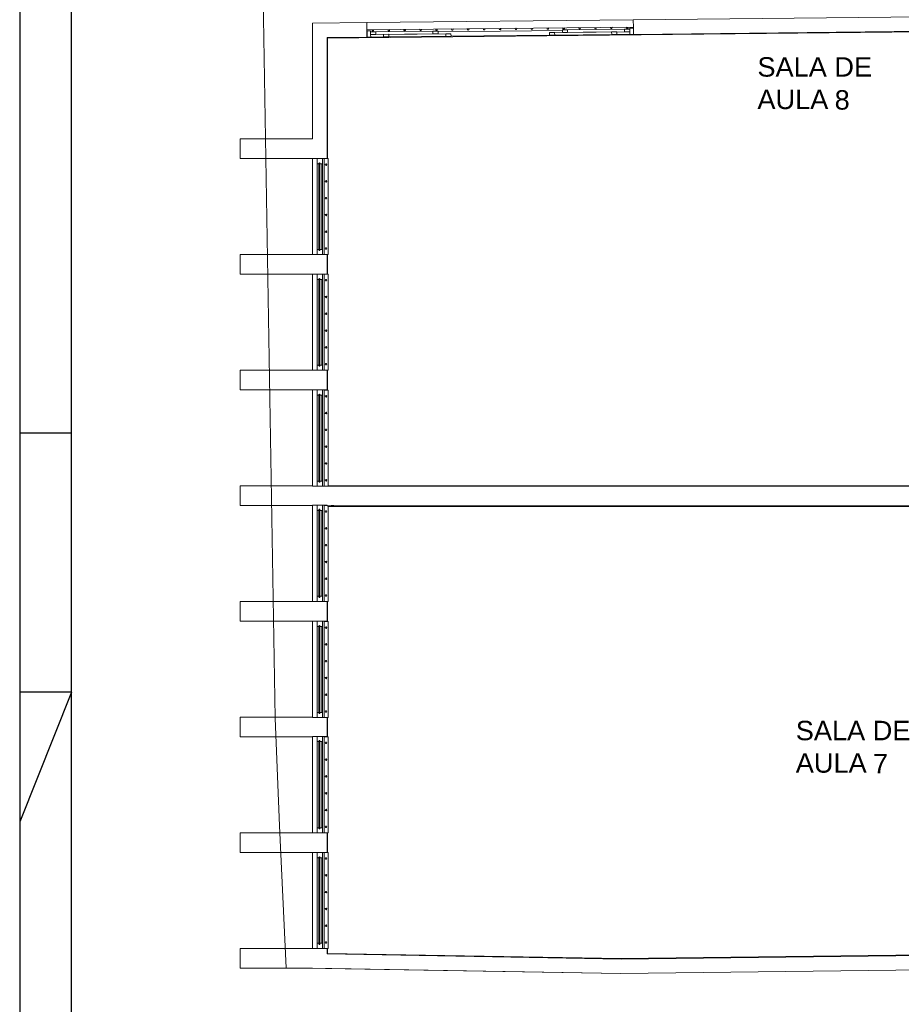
# Model space of a CAD drawing. Header units: millimetres. Extents: x 567 to 934, y -1 to 364.
# Tile 175 of 256: x 567 to 584, y 145 to 164. Entities that reach past the tile are written whole.
import ezdxf

# ---------------------------------------------------------------- set-up
doc = ezdxf.new("R2010")
doc.units = ezdxf.units.MM
doc.header["$MEASUREMENT"] = 0
doc.linetypes.add('NULL', pattern=[0])
doc.layers.get('0').update_dxf_attribs({"lineweight": 18})
doc.layers.add('ARQ FINA', color=8, linetype='Continuous')
doc.layers.add('FOLHA_PADRÃO', color=7, linetype='Continuous')
doc.styles.add('Arial', font='arial.ttf')

# ---------------------------------------------------------------- blocks, each defined once
blk = doc.blocks.new('A1EST. 1500')
at = {"layer": 'FOLHA_PADRÃO', "color": 1, "linetype": 'Continuous'}
blk.add_line((0, 59.4), (0, 0), dxfattribs=at)
at = {"layer": 'FOLHA_PADRÃO', "color": 1}
for p, q in [((1, 34.7), (0, 34.7)), ((1, 29.7), (0, 27.2)), ((1, 29.7), (0, 29.7))]:
    blk.add_line(p, q, dxfattribs=at)
at = {"layer": 'FOLHA_PADRÃO', "color": 6, "linetype": 'Continuous'}
blk.add_lwpolyline([(149, 58.4), (149, 1), (1, 1), (1, 58.4), (149, 58.4)], dxfattribs=at)

msp = doc.modelspace()

# ---------------------------------------------------------------- linework, layer by layer
at = {"layer": 'ARQ FINA', "lineweight": 5}
for p, q in [((572.385, 150.343), (572.018, 172.597)), ((592.517, 163.957), (579.297, 163.818)), ((574.155, 163.764), (573.109, 163.753)), ((574.158, 163.484), (574.155, 163.764)), ((574.155, 163.764), (574.157, 163.764)), ((579.297, 163.818), (574.157, 163.764)), ((574.157, 163.764), (574.158, 163.624)), ((579.298, 163.678), (579.297, 163.818)), ((573.109, 163.753), (573.109, 161.521)), ((573.399, 163.466), (588.989, 163.63)), ((574.156, 163.654), (574.158, 163.654)), ((574.157, 163.574), (574.159, 163.574)), ((574.158, 163.624), (579.298, 163.678)), ((574.229, 163.605), (574.159, 163.604)), ((574.159, 163.604), (574.16, 163.484)), ((574.229, 163.585), (574.229, 163.605)), ((574.229, 163.585), (575.529, 163.599)), ((574.229, 163.585), (574.329, 163.586)), ((574.229, 163.535), (574.229, 163.585)), ((574.229, 163.535), (574.229, 163.585)), ((574.329, 163.586), (574.329, 163.536)), ((575.429, 163.597), (575.529, 163.599)), ((575.429, 163.547), (575.429, 163.597)), ((575.529, 163.589), (577.929, 163.614)), ((575.529, 163.599), (575.529, 163.549)), ((575.529, 163.599), (575.529, 163.549)), ((577.679, 163.571), (578.979, 163.585)), ((579.228, 163.637), (577.929, 163.624)), ((578.029, 163.625), (577.929, 163.624)), ((577.929, 163.624), (577.929, 163.574)), ((577.929, 163.624), (577.929, 163.574)), ((577.929, 163.574), (579.229, 163.587)), ((577.929, 163.574), (578.029, 163.575)), ((578.029, 163.575), (578.029, 163.625)), ((578.879, 163.584), (578.979, 163.585)), ((578.88, 163.534), (578.879, 163.584)), ((578.979, 163.585), (578.98, 163.535)), ((578.979, 163.585), (578.98, 163.535)), ((579.228, 163.637), (579.128, 163.636)), ((579.128, 163.636), (579.129, 163.586)), ((579.129, 163.586), (579.229, 163.587)), ((579.298, 163.658), (579.228, 163.657)), ((579.228, 163.657), (579.228, 163.637)), ((579.229, 163.587), (579.228, 163.637)), ((579.229, 163.587), (579.228, 163.637)), ((579.229, 163.587), (579.229, 163.537)), ((579.296, 163.678), (579.296, 163.658)), ((579.298, 163.678), (579.299, 163.538)), ((579.299, 163.538), (588.989, 163.64)), ((573.389, 163.476), (574.158, 163.484)), ((573.389, 161.141), (573.389, 163.476)), ((573.399, 163.466), (573.389, 163.476)), ((573.399, 161.141), (573.399, 163.466)), ((574.16, 163.484), (574.158, 163.484)), ((574.16, 163.484), (574.23, 163.485)), ((575.529, 163.549), (574.229, 163.535)), ((574.329, 163.536), (574.229, 163.535)), ((574.23, 163.485), (574.229, 163.535)), ((574.48, 163.488), (574.23, 163.485)), ((575.779, 163.551), (574.479, 163.537)), ((574.579, 163.539), (574.479, 163.537)), ((574.479, 163.537), (574.48, 163.488)), ((574.479, 163.537), (574.48, 163.488)), ((574.48, 163.488), (575.78, 163.501)), ((574.48, 163.488), (574.58, 163.489)), ((574.58, 163.489), (574.579, 163.539)), ((575.529, 163.549), (575.429, 163.547)), ((575.779, 163.551), (575.679, 163.55)), ((575.679, 163.55), (575.68, 163.5)), ((575.68, 163.5), (575.78, 163.501)), ((575.78, 163.501), (575.779, 163.551)), ((575.78, 163.501), (575.779, 163.551)), ((577.68, 163.521), (575.78, 163.501)), ((577.679, 163.571), (577.779, 163.572)), ((577.68, 163.521), (577.679, 163.571)), ((577.68, 163.521), (577.679, 163.571)), ((578.98, 163.535), (577.68, 163.521)), ((577.78, 163.522), (577.68, 163.521)), ((577.779, 163.572), (577.78, 163.522)), ((578.98, 163.535), (578.88, 163.534)), ((579.229, 163.537), (578.98, 163.535)), ((579.229, 163.537), (579.299, 163.538)), ((579.498, 163.53), (579.498, 163.54)), ((573.109, 161.521), (571.709, 161.521)), ((571.709, 161.521), (571.709, 161.141)), ((571.709, 161.141), (573.389, 161.141)), ((573.109, 159.29), (573.109, 161.141)), ((573.199, 161.141), (573.199, 161.041)), ((573.299, 161.141), (573.199, 161.141)), ((573.299, 161.041), (573.299, 161.141)), ((573.329, 161.141), (573.329, 159.291)), ((573.389, 161.141), (573.409, 161.141)), ((573.409, 161.141), (573.409, 159.291)), ((573.199, 159.39), (573.199, 161.041)), ((573.199, 161.041), (573.229, 161.041)), ((573.229, 161.051), (573.239, 161.061)), ((573.229, 159.38), (573.229, 161.051)), ((573.239, 161.061), (573.249, 161.061)), ((573.239, 161.061), (573.239, 159.37)), ((573.249, 161.061), (573.249, 159.37)), ((573.249, 161.041), (573.289, 161.041)), ((573.289, 161.041), (573.289, 159.39)), ((573.289, 161.041), (573.299, 161.041)), ((573.299, 159.39), (573.299, 161.041)), ((573.389, 159.29), (571.709, 159.29)), ((571.709, 159.29), (571.709, 158.91)), ((573.199, 159.39), (573.199, 159.29)), ((573.229, 159.39), (573.199, 159.39)), ((573.199, 159.29), (573.299, 159.29)), ((573.239, 159.37), (573.229, 159.38)), ((573.249, 159.37), (573.239, 159.37)), ((573.289, 159.39), (573.249, 159.39)), ((573.299, 159.39), (573.289, 159.39)), ((573.299, 159.29), (573.299, 159.39)), ((573.409, 159.291), (573.329, 159.291)), ((573.389, 158.91), (573.389, 159.29)), ((573.399, 158.91), (573.399, 159.291)), ((571.709, 158.91), (573.389, 158.91)), ((573.109, 157.058), (573.109, 158.91)), ((573.299, 158.91), (573.199, 158.91)), ((573.199, 158.91), (573.199, 158.81)), ((573.229, 158.82), (573.239, 158.83)), ((573.239, 158.83), (573.249, 158.83)), ((573.239, 158.83), (573.239, 157.138)), ((573.249, 158.83), (573.249, 157.138)), ((573.299, 158.81), (573.299, 158.91)), ((573.329, 158.91), (573.329, 157.06)), ((573.389, 158.91), (573.409, 158.91)), ((573.409, 158.91), (573.409, 157.06)), ((573.199, 158.81), (573.199, 157.158)), ((573.199, 158.81), (573.229, 158.81)), ((573.229, 157.148), (573.229, 158.82)), ((573.249, 158.81), (573.289, 158.81)), ((573.289, 158.81), (573.299, 158.81)), ((573.289, 158.81), (573.289, 157.158)), ((573.299, 158.81), (573.299, 157.158)), ((573.229, 157.158), (573.199, 157.158)), ((573.199, 157.158), (573.199, 157.058)), ((573.239, 157.138), (573.229, 157.148)), ((573.249, 157.138), (573.239, 157.138)), ((573.289, 157.158), (573.249, 157.158)), ((573.299, 157.158), (573.289, 157.158)), ((573.299, 157.058), (573.299, 157.158)), ((573.389, 157.058), (571.709, 157.058)), ((571.709, 157.058), (571.709, 156.678)), ((573.199, 157.058), (573.299, 157.058)), ((573.409, 157.06), (573.329, 157.06)), ((573.389, 156.678), (573.389, 157.058)), ((573.399, 156.67), (573.399, 157.06)), ((571.709, 156.678), (573.389, 156.678)), ((573.109, 154.826), (573.109, 156.678)), ((573.199, 156.678), (573.199, 156.578)), ((573.299, 156.678), (573.199, 156.678)), ((573.199, 154.919), (573.199, 156.578)), ((573.199, 156.578), (573.229, 156.578)), ((573.229, 156.588), (573.239, 156.598)), ((573.229, 154.909), (573.229, 156.588)), ((573.239, 156.598), (573.249, 156.598)), ((573.239, 156.598), (573.239, 154.899)), ((573.249, 156.598), (573.249, 154.899)), ((573.249, 156.578), (573.289, 156.578)), ((573.289, 156.578), (573.289, 154.919)), ((573.289, 156.578), (573.299, 156.578)), ((573.299, 156.578), (573.299, 156.678)), ((573.299, 154.919), (573.299, 156.578)), ((573.329, 156.67), (573.409, 156.67)), ((573.329, 156.67), (573.329, 154.82)), ((573.389, 156.678), (573.389, 156.67)), ((573.409, 156.67), (573.409, 154.82)), ((573.199, 154.919), (573.199, 154.819)), ((573.229, 154.919), (573.199, 154.919)), ((573.239, 154.899), (573.229, 154.909)), ((573.249, 154.899), (573.239, 154.899)), ((573.289, 154.919), (573.249, 154.919)), ((573.299, 154.919), (573.289, 154.919)), ((573.299, 154.819), (573.299, 154.919)), ((573.109, 154.826), (571.709, 154.826)), ((571.709, 154.826), (571.709, 154.446)), ((573.109, 154.819), (573.109, 154.826)), ((588.989, 154.819), (573.109, 154.819)), ((573.199, 154.819), (573.299, 154.819)), ((573.409, 154.82), (573.329, 154.82)), ((573.409, 154.829), (588.979, 154.829)), ((573.109, 154.454), (573.389, 154.454)), ((573.109, 154.446), (573.109, 154.454)), ((573.299, 154.454), (573.199, 154.454)), ((573.199, 154.454), (573.199, 154.354)), ((573.299, 154.354), (573.299, 154.454)), ((573.389, 154.454), (573.389, 154.439)), ((571.709, 154.446), (573.109, 154.446)), ((573.109, 152.595), (573.109, 154.446)), ((573.199, 154.354), (573.199, 152.695)), ((573.199, 154.354), (573.229, 154.354)), ((573.229, 154.364), (573.239, 154.374)), ((573.229, 152.685), (573.229, 154.364)), ((573.239, 154.374), (573.249, 154.374)), ((573.239, 154.374), (573.239, 152.675)), ((573.249, 154.374), (573.249, 152.675)), ((573.249, 154.354), (573.289, 154.354)), ((573.289, 154.354), (573.299, 154.354)), ((573.289, 154.354), (573.289, 152.695)), ((573.299, 154.354), (573.299, 152.695)), ((573.329, 154.446), (573.389, 154.446)), ((573.329, 154.446), (573.329, 152.596)), ((573.389, 154.439), (573.469, 154.439)), ((573.409, 154.439), (573.409, 152.596)), ((573.409, 154.429), (589.279, 154.429)), ((573.469, 154.439), (573.469, 154.446)), ((573.469, 154.446), (573.519, 154.446)), ((573.519, 154.439), (573.469, 154.439)), ((573.519, 154.446), (573.519, 154.439)), ((573.519, 154.439), (589.269, 154.439)), ((573.389, 152.595), (571.709, 152.595)), ((571.709, 152.595), (571.709, 152.215)), ((573.229, 152.695), (573.199, 152.695)), ((573.199, 152.695), (573.199, 152.595)), ((573.199, 152.595), (573.299, 152.595)), ((573.239, 152.675), (573.229, 152.685)), ((573.249, 152.675), (573.239, 152.675)), ((573.289, 152.695), (573.249, 152.695)), ((573.299, 152.695), (573.289, 152.695)), ((573.299, 152.595), (573.299, 152.695)), ((573.409, 152.596), (573.329, 152.596)), ((573.389, 152.215), (573.389, 152.595)), ((573.399, 152.207), (573.399, 152.596)), ((571.709, 152.215), (573.389, 152.215)), ((573.109, 150.363), (573.109, 152.215)), ((573.199, 152.215), (573.199, 152.115)), ((573.299, 152.215), (573.199, 152.215)), ((573.299, 152.115), (573.299, 152.215)), ((573.329, 152.207), (573.409, 152.207)), ((573.329, 152.207), (573.329, 150.357)), ((573.389, 152.215), (573.389, 152.207)), ((573.409, 152.207), (573.409, 150.357)), ((573.199, 150.455), (573.199, 152.115)), ((573.199, 152.115), (573.229, 152.115)), ((573.229, 152.125), (573.239, 152.135)), ((573.229, 150.445), (573.229, 152.125)), ((573.239, 152.135), (573.249, 152.135)), ((573.239, 152.135), (573.239, 150.435)), ((573.249, 152.135), (573.249, 150.435)), ((573.249, 152.115), (573.289, 152.115)), ((573.289, 152.115), (573.289, 150.455)), ((573.289, 152.115), (573.299, 152.115)), ((573.299, 150.455), (573.299, 152.115)), ((573.109, 150.363), (571.709, 150.363)), ((571.709, 150.363), (571.709, 149.983)), ((572.472, 148.266), (572.385, 150.343)), ((573.109, 150.355), (573.109, 150.363)), ((573.389, 150.355), (573.109, 150.355)), ((573.199, 150.455), (573.199, 150.355)), ((573.229, 150.455), (573.199, 150.455)), ((573.199, 150.355), (573.299, 150.355)), ((573.239, 150.435), (573.229, 150.445)), ((573.249, 150.435), (573.239, 150.435)), ((573.289, 150.455), (573.249, 150.455)), ((573.299, 150.455), (573.289, 150.455)), ((573.299, 150.355), (573.299, 150.455)), ((573.409, 150.357), (573.329, 150.357)), ((573.389, 149.991), (573.389, 150.355)), ((573.399, 149.983), (573.399, 150.357)), ((571.709, 149.983), (573.109, 149.983)), ((573.109, 149.991), (573.389, 149.991)), ((573.109, 149.983), (573.109, 149.991)), ((573.109, 148.131), (573.109, 149.983)), ((573.299, 149.991), (573.199, 149.991)), ((573.199, 149.991), (573.199, 149.891)), ((573.229, 149.901), (573.239, 149.911)), ((573.229, 148.221), (573.229, 149.901)), ((573.239, 149.911), (573.249, 149.911)), ((573.239, 149.911), (573.239, 148.211)), ((573.249, 149.911), (573.249, 148.211)), ((573.299, 149.891), (573.299, 149.991)), ((573.329, 149.983), (573.409, 149.983)), ((573.329, 149.983), (573.329, 148.133)), ((573.389, 149.991), (573.389, 149.983)), ((573.409, 149.983), (573.409, 148.133)), ((573.199, 149.891), (573.199, 148.231)), ((573.199, 149.891), (573.229, 149.891)), ((573.249, 149.891), (573.289, 149.891)), ((573.289, 149.891), (573.299, 149.891)), ((573.289, 149.891), (573.289, 148.231)), ((573.299, 149.891), (573.299, 148.231)), ((572.6, 145.528), (572.472, 148.266)), ((573.229, 148.231), (573.199, 148.231)), ((573.199, 148.231), (573.199, 148.131)), ((573.239, 148.211), (573.229, 148.221)), ((573.249, 148.211), (573.239, 148.211)), ((573.289, 148.231), (573.249, 148.231)), ((573.299, 148.231), (573.289, 148.231)), ((573.299, 148.131), (573.299, 148.231)), ((573.389, 148.131), (571.709, 148.131)), ((571.709, 148.131), (571.709, 147.751)), ((573.199, 148.131), (573.299, 148.131)), ((573.409, 148.133), (573.329, 148.133)), ((573.389, 147.751), (573.389, 148.131)), ((573.399, 147.751), (573.399, 148.133)), ((571.709, 147.751), (573.389, 147.751)), ((573.109, 145.9), (573.109, 147.751)), ((573.199, 147.751), (573.199, 147.651)), ((573.299, 147.751), (573.199, 147.751)), ((573.199, 146), (573.199, 147.651)), ((573.199, 147.651), (573.229, 147.651)), ((573.229, 147.661), (573.239, 147.671)), ((573.229, 145.99), (573.229, 147.661)), ((573.239, 147.671), (573.249, 147.671)), ((573.239, 147.671), (573.239, 145.98)), ((573.249, 147.671), (573.249, 145.98)), ((573.249, 147.651), (573.289, 147.651)), ((573.289, 147.651), (573.289, 146)), ((573.289, 147.651), (573.299, 147.651)), ((573.299, 147.651), (573.299, 147.751)), ((573.299, 146), (573.299, 147.651)), ((573.329, 147.751), (573.329, 145.901)), ((573.389, 147.751), (573.409, 147.751)), ((573.409, 147.751), (573.409, 145.901)), ((573.199, 146), (573.199, 145.9)), ((573.229, 146), (573.199, 146)), ((573.239, 145.98), (573.229, 145.99)), ((573.249, 145.98), (573.239, 145.98)), ((573.289, 146), (573.249, 146)), ((573.299, 146), (573.289, 146)), ((573.299, 145.9), (573.299, 146)), ((573.389, 145.9), (571.709, 145.9)), ((571.709, 145.9), (571.709, 145.52)), ((573.199, 145.9), (573.299, 145.9)), ((573.409, 145.901), (573.329, 145.901)), ((573.389, 145.795), (573.389, 145.9)), ((573.399, 145.805), (573.389, 145.795)), ((579.06, 145.697), (573.389, 145.795)), ((573.399, 145.805), (573.399, 145.901)), ((573.399, 145.805), (579.06, 145.707)), ((579.059, 145.417), (604.3, 145.715)), ((592.459, 145.866), (579.06, 145.707)), ((592.469, 145.856), (579.06, 145.697)), ((572.6, 145.528), (579.059, 145.417)), ((579.059, 145.417), (592.469, 145.576)), ((579.06, 145.707), (579.06, 145.697)), ((571.709, 145.52), (573.109, 145.52)), ((573.109, 145.52), (579.059, 145.417))]:
    msp.add_line(p, q, dxfattribs=at)
for centre, start, end in [((574.272, 163.615), 134.413, 180.601), ((574.272, 163.615), 180.601, 0.601), ((574.272, 163.615), 0.601, 46.7891), ((574.579, 163.619), 134.413, 180.601), ((574.579, 163.619), 180.601, 0.601), ((574.579, 163.619), 0.601, 46.7891), ((574.885, 163.622), 134.413, 180.601), ((574.885, 163.622), 180.601, 0.601), ((574.885, 163.622), 0.601, 46.7891), ((575.192, 163.625), 134.413, 180.601), ((575.192, 163.625), 180.601, 0.601), ((575.192, 163.625), 0.601, 46.7891), ((575.499, 163.628), 134.413, 180.601), ((575.499, 163.628), 180.601, 0.601), ((575.499, 163.628), 0.601, 46.7891), ((575.806, 163.631), 134.413, 180.601), ((575.806, 163.631), 180.601, 0.601), ((575.806, 163.631), 0.601, 46.7891), ((576.113, 163.635), 134.413, 180.601), ((576.113, 163.635), 180.601, 0.601), ((576.113, 163.635), 0.601, 46.7891), ((576.42, 163.638), 134.413, 180.601), ((576.42, 163.638), 180.601, 0.601), ((576.42, 163.638), 0.601, 46.7891), ((576.727, 163.641), 134.413, 180.601), ((576.727, 163.641), 180.601, 0.601), ((576.727, 163.641), 0.601, 46.7891), ((577.033, 163.644), 134.413, 180.601), ((577.033, 163.644), 180.601, 0.601), ((577.033, 163.644), 0.601, 46.7891), ((577.34, 163.648), 134.413, 180.601), ((577.34, 163.648), 180.601, 0.601), ((577.34, 163.648), 0.601, 46.7891), ((577.647, 163.651), 134.413, 180.601), ((577.647, 163.651), 180.601, 0.601), ((577.647, 163.651), 0.601, 46.7891), ((577.954, 163.654), 134.413, 180.601), ((577.954, 163.654), 180.601, 0.601), ((577.954, 163.654), 0.601, 46.7891), ((578.261, 163.657), 134.413, 180.601), ((578.261, 163.657), 180.601, 0.601), ((578.261, 163.657), 0.601, 46.7891), ((578.568, 163.66), 134.413, 180.601), ((578.568, 163.66), 180.601, 0.601), ((578.568, 163.66), 0.601, 46.7891), ((578.875, 163.664), 134.413, 180.601), ((578.875, 163.664), 180.601, 0.601), ((578.875, 163.664), 0.601, 46.7891), ((579.181, 163.667), 134.413, 180.601), ((579.181, 163.667), 180.601, 0.601), ((579.181, 163.667), 0.601, 46.7891), ((573.369, 161.026), 90, 270), ((573.369, 161.026), 270, 90), ((573.369, 160.702), 90, 270), ((573.369, 160.702), 270, 90), ((573.369, 160.378), 90, 270), ((573.369, 160.378), 270, 90), ((573.369, 160.054), 90, 270), ((573.369, 160.054), 270, 90), ((573.369, 159.73), 90, 270), ((573.369, 159.73), 270, 90), ((573.369, 159.406), 90, 270), ((573.369, 159.406), 270, 90), ((573.369, 158.795), 90, 270), ((573.369, 158.795), 270, 90), ((573.369, 158.471), 90, 270), ((573.369, 158.471), 270, 90), ((573.369, 158.147), 90, 270), ((573.369, 158.147), 270, 90), ((573.369, 157.823), 90, 270), ((573.369, 157.823), 270, 90), ((573.369, 157.499), 90, 270), ((573.369, 157.499), 270, 90), ((573.369, 157.175), 90, 270), ((573.369, 157.175), 270, 90), ((573.369, 156.555), 90, 270), ((573.369, 156.555), 270, 90), ((573.369, 156.231), 90, 270), ((573.369, 156.231), 270, 90), ((573.369, 155.907), 90, 270), ((573.369, 155.907), 270, 90), ((573.369, 155.583), 90, 270), ((573.369, 155.583), 270, 90), ((573.369, 155.259), 90, 270), ((573.369, 155.259), 270, 90), ((573.369, 154.935), 90, 270), ((573.369, 154.935), 270, 90), ((573.369, 154.331), 90, 270), ((573.369, 154.331), 270, 90), ((573.369, 154.007), 90, 270), ((573.369, 154.007), 270, 90), ((573.369, 153.683), 90, 270), ((573.369, 153.683), 270, 90), ((573.369, 153.359), 90, 270), ((573.369, 153.359), 270, 90), ((573.369, 153.035), 90, 270), ((573.369, 153.035), 270, 90), ((573.369, 152.711), 90, 270), ((573.369, 152.711), 270, 90), ((573.369, 152.092), 90, 270), ((573.369, 152.092), 270, 90), ((573.369, 151.768), 90, 270), ((573.369, 151.768), 270, 90), ((573.369, 151.444), 90, 270), ((573.369, 151.444), 270, 90), ((573.369, 151.12), 90, 270), ((573.369, 151.12), 270, 90), ((573.369, 150.796), 90, 270), ((573.369, 150.796), 270, 90), ((573.369, 150.472), 90, 270), ((573.369, 150.472), 270, 90), ((573.369, 149.868), 90, 270), ((573.369, 149.868), 270, 90), ((573.369, 149.544), 90, 270), ((573.369, 149.544), 270, 90), ((573.369, 149.22), 90, 270), ((573.369, 149.22), 270, 90), ((573.369, 148.896), 90, 270), ((573.369, 148.896), 270, 90), ((573.369, 148.572), 90, 270), ((573.369, 148.572), 270, 90), ((573.369, 148.248), 90, 270), ((573.369, 148.248), 270, 90), ((573.369, 147.636), 90, 270), ((573.369, 147.636), 270, 90), ((573.369, 147.312), 90, 270), ((573.369, 147.312), 270, 90), ((573.369, 146.988), 90, 270), ((573.369, 146.988), 270, 90), ((573.369, 146.664), 90, 270), ((573.369, 146.664), 270, 90), ((573.369, 146.34), 90, 270), ((573.369, 146.34), 270, 90), ((573.369, 146.016), 90, 270), ((573.369, 146.016), 270, 90)]:
    msp.add_arc(centre, 0.015, start, end, dxfattribs=at)

# ---------------------------------------------------------------- block references
msp.add_blockref('A1EST. 1500', (567.457, 121.146))

# ---------------------------------------------------------------- texts
at = {"layer": 'ARQ FINA', "linetype": 'NULL', "lineweight": 5, "char_height": 0.375, "attachment_point": 7, "line_spacing_factor": 0.9, "style": 'Arial'}
for s, insert, width in [('SALA DE', (581.692, 162.717), 4.42683), ('AULA', (581.692, 162.091), 2.73761), ('8', (583.182, 162.081), 0.58251), ('SALA DE', (582.432, 149.913), 4.42683), ('AULA', (582.432, 149.287), 2.73761), ('7', (583.92, 149.277), 0.58251)]:
    msp.add_mtext(s, dxfattribs=dict(at, insert=insert, width=width))

doc.saveas('drawing.dxf')
